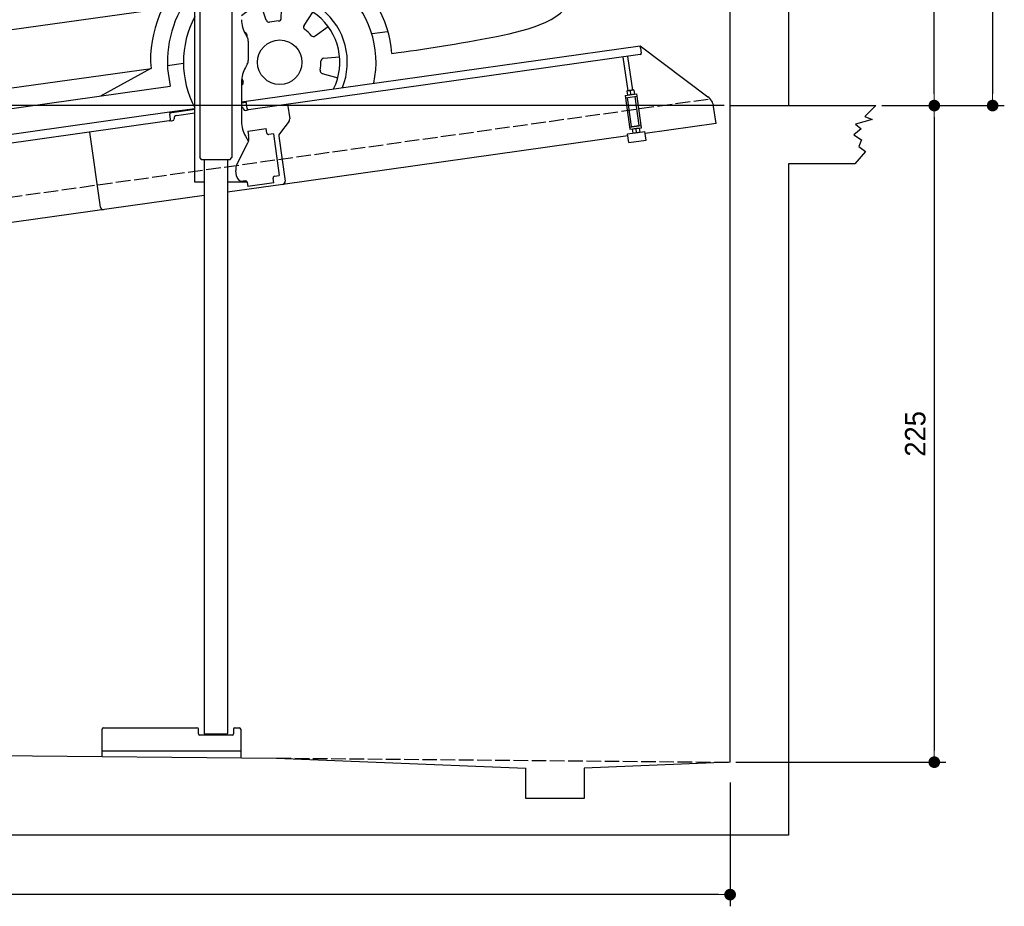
# Model space of a CAD drawing. Extents: x -311 to 6440, y -894 to 5974.
# Tile 3 of 5: x 3064 to 6440, y -894 to 2144. Entities that reach past the tile are written whole.
import ezdxf

# ---------------------------------------------------------------- set-up
doc = ezdxf.new("R2010")
doc.units = 0
doc.header["$LTSCALE"] = 10
doc.header["$MEASUREMENT"] = 0
doc.linetypes.add('GEN3', pattern=[6.25, 5, -1.25])
doc.layers.get('0').update_dxf_attribs({"linetype": 'CONTINUOUS'})
doc.layers.get('DEFPOINTS').update_dxf_attribs({"linetype": 'CONTINUOUS'})
for name, color, linetype in [('3', 6, 'GEN3'), ('CAR', 1, 'CONTINUOUS'), ('SICHTBARE_KANTEN_DIN_', 7, 'CONTINUOUS')]:
    doc.layers.add(name, color=color, linetype=linetype)
doc.layers.add('AM_0', color=7, linetype='CONTINUOUS', lineweight=30)
doc.layers.add('AM_5', color=3, linetype='CONTINUOUS', lineweight=15)
doc.dimstyles.new('KLAUS_DXF', dxfattribs={"dimscale": 20, "dimtxt": 3.5, "dimasz": 2, "dimexe": 2, "dimexo": 1, "dimgap": 1.5, "dimtad": 1, "dimlfac": 0.1, "dimdsep": 46, "dimtxsty": 'Standard', "dimblk": 'DOT', "dimcen": 2, "dimclrd": 256, "dimclre": 256, "dimclrt": 2, "dimadec": 0, "dimazin": 0, "dimtfac": 1, "dimtmove": 2, "dimatfit": 3, "dimfxl": 1, "dimtolj": 1, "dimarcsym": 0})

# ---------------------------------------------------------------- blocks, each defined once
blk = doc.blocks.new('_DOT')
at = {"color": 0, "linetype": 'ByBlock'}
blk.add_line((-0.5, 0), (-1, 0), dxfattribs=at)
at = {"color": 0, "linetype": 'ByBlock', "const_width": 0.5}
blk.add_lwpolyline([(-0.25, 0, 1), (0.25, 0, 1)], format="xyb", close=True, dxfattribs=at)
blk = doc.blocks.new('*D8')
at = {"layer": 'AM_5', "lineweight": -2, "transparency": 16777216}
for p, q in [((5479.5, 1850), (-240.5, 1850)), ((-200.5, -310), (-200.5, 1810)), ((180, -350), (-240.5, -350))]:
    blk.add_line(p, q, dxfattribs=at)
at = {"layer": 'DEFPOINTS', "color": 0, "transparency": 16777216}
for p in [(-200.5, 1850), (5499.5, 1850), (200, -350)]:
    blk.add_point(p, dxfattribs=at)
at = {"layer": 'AM_5', "lineweight": -2, "transparency": 16777216, "xscale": 40, "yscale": 40, "zscale": 40}
for p, rotation in [((-200.5, 1850), 90), ((-200.5, -350), 270)]:
    blk.add_blockref('_DOT', p, dxfattribs=dict(at, rotation=rotation))
at = {"layer": 'AM_5', "color": 2, "transparency": 16777216, "insert": (-265.5, 750), "char_height": 70, "attachment_point": 5, "rotation": 90}
blk.add_mtext('\\A1;220', dxfattribs=at)
blk = doc.blocks.new('*D9')
at = {"layer": 'AM_5', "lineweight": -2, "transparency": 16777216}
for p, q in [((179.5, 2850), (-240.5, 2850)), ((-200.5, 1890), (-200.5, 2810)), ((5479.5, 1850), (-240.5, 1850))]:
    blk.add_line(p, q, dxfattribs=at)
at = {"layer": 'DEFPOINTS', "color": 0, "transparency": 16777216}
for p in [(-200.5, 2850), (199.5, 2850), (5499.5, 1850)]:
    blk.add_point(p, dxfattribs=at)
at = {"layer": 'AM_5', "lineweight": -2, "transparency": 16777216, "xscale": 40, "yscale": 40, "zscale": 40}
for p, rotation in [((-200.5, 2850), 90), ((-200.5, 1850), 270)]:
    blk.add_blockref('_DOT', p, dxfattribs=dict(at, rotation=rotation))
at = {"layer": 'AM_5', "color": 2, "transparency": 16777216, "insert": (-265.5, 2350), "char_height": 70, "attachment_point": 5, "rotation": 90}
blk.add_mtext('\\A1;100', dxfattribs=at)
blk = doc.blocks.new('*D10')
at = {"layer": 'AM_5', "lineweight": -2, "transparency": 16777216}
for p, q in [((5719.5, 4000), (6239.5, 4000)), ((6199.5, 1890), (6199.5, 3960)), ((6219.5, 1850), (6239.5, 1850))]:
    blk.add_line(p, q, dxfattribs=at)
at = {"layer": 'DEFPOINTS', "color": 0, "transparency": 16777216}
for p in [(5699.5, 4000), (6199.5, 4000), (6199.5, 1850)]:
    blk.add_point(p, dxfattribs=at)
at = {"layer": 'AM_5', "lineweight": -2, "transparency": 16777216, "xscale": 40, "yscale": 40, "zscale": 40}
for p, rotation in [((6199.5, 4000), 90), ((6199.5, 1850), 270)]:
    blk.add_blockref('_DOT', p, dxfattribs=dict(at, rotation=rotation))
at = {"layer": 'AM_5', "color": 2, "transparency": 16777216, "insert": (6134.5, 2925), "char_height": 70, "attachment_point": 5, "rotation": 90}
blk.add_mtext('\\A1;215', dxfattribs=at)
blk = doc.blocks.new('*D11')
at = {"layer": 'AM_5', "lineweight": -2, "transparency": 16777216}
for p, q in [((6219.5, 1850), (6239.5, 1850)), ((6199.5, 1810), (6199.5, -360)), ((5519.5, -400), (6239.5, -400))]:
    blk.add_line(p, q, dxfattribs=at)
at = {"layer": 'DEFPOINTS', "color": 0, "transparency": 16777216}
for p in [(6199.5, 1850), (5499.5, -400), (6199.5, -400)]:
    blk.add_point(p, dxfattribs=at)
at = {"layer": 'AM_5', "lineweight": -2, "transparency": 16777216, "xscale": 40, "yscale": 40, "zscale": 40}
for p, rotation in [((6199.5, 1850), 90), ((6199.5, -400), 270)]:
    blk.add_blockref('_DOT', p, dxfattribs=dict(at, rotation=rotation))
at = {"layer": 'AM_5', "color": 2, "transparency": 16777216, "insert": (6134.5, 725), "char_height": 70, "attachment_point": 5, "rotation": 90}
blk.add_mtext('\\A1;225', dxfattribs=at)
blk = doc.blocks.new('*D12')
at = {"layer": 'AM_5', "lineweight": -2, "transparency": 16777216}
for p, q in [((199.5, -420), (199.5, -893.8)), ((5499.5, -470), (5499.5, -893.8)), ((5459.5, -853.8), (239.5, -853.8))]:
    blk.add_line(p, q, dxfattribs=at)
at = {"layer": 'DEFPOINTS', "color": 0, "transparency": 16777216}
for p in [(199.5, -400), (5499.5, -450), (199.5, -853.8)]:
    blk.add_point(p, dxfattribs=at)
at = {"layer": 'AM_5', "lineweight": -2, "transparency": 16777216, "xscale": 40, "yscale": 40, "zscale": 40, "rotation": 180}
blk.add_blockref('_DOT', (199.5, -853.8), dxfattribs=at)
at = {"layer": 'AM_5', "lineweight": -2, "transparency": 16777216, "xscale": 40, "yscale": 40, "zscale": 40}
blk.add_blockref('_DOT', (5499.5, -853.8), dxfattribs=at)
at = {"layer": 'AM_5', "color": 2, "transparency": 16777216, "insert": (2849.5, -788.8), "char_height": 70, "attachment_point": 5}
blk.add_mtext('\\A1;530', dxfattribs=at)
blk = doc.blocks.new('*D13')
at = {"layer": 'AM_5', "lineweight": -2, "transparency": 16777216}
for p, q in [((5519.5, 5450), (6439.5, 5450)), ((6399.5, 5410), (6399.5, 1890)), ((6019.5, 1850), (6439.5, 1850))]:
    blk.add_line(p, q, dxfattribs=at)
at = {"layer": 'DEFPOINTS', "color": 0, "transparency": 16777216}
for p in [(5499.5, 5450), (5999.5, 1850), (6399.5, 1850)]:
    blk.add_point(p, dxfattribs=at)
at = {"layer": 'AM_5', "lineweight": -2, "transparency": 16777216, "xscale": 40, "yscale": 40, "zscale": 40}
for p, rotation in [((6399.5, 5450), 90), ((6399.5, 1850), 270)]:
    blk.add_blockref('_DOT', p, dxfattribs=dict(at, rotation=rotation))
at = {"layer": 'AM_5', "color": 2, "transparency": 16777216, "insert": (6334.5, 3650), "char_height": 70, "attachment_point": 5, "rotation": 90}
blk.add_mtext('\\A1;360', dxfattribs=at)
blk = doc.blocks.new('Van200_EG')
at = {"layer": 'CAR'}
for p, q in [((30577.2, 3274.5), (30618, 3246.9)), ((30593.7, 3288.9), (30629.8, 3264.3)), ((29798.8, 3163.7), (30302.2, 3196.8)), ((30717.4, 2901.7), (30849.4, 2067.9)), ((30739.2, 2842), (30859.6, 2114.5)), ((29806.7, 2526.4), (30626.6, 2634.3)), ((27323.7, 2171.9), (29644.2, 2503.2)), ((29804.2, 2526), (29806.7, 2526.4)), ((29586.9, 2494.7), (29608.7, 2232.5)), ((27555.3, 2435.8), (27569.7, 2240.7)), ((30598.8, 2363.8), (30622.8, 2211.6)), ((27424.5, 2335), (27425.9, 2276.5)), ((27686.4, 2248.9), (28401.9, 2356.3)), ((28487.6, 2339.1), (28494.3, 2192.3)), ((30622.8, 2211.6), (30738.1, 2227.8)), ((27323.7, 2171.9), (27328.1, 1991.4)), ((28494.3, 2192.3), (28508.5, 2064.7)), ((27328.1, 1991.4), (27340.8, 1902.6)), ((27543.2, 1548.8), (29532.8, 1827.8)), ((29888.3, 1787), (29871.3, 1839.3)), ((29940.3, 1794.3), (29942.2, 1849.3)), ((30018.2, 1769.4), (30048.5, 1815.3)), ((30056.3, 1733.4), (30100.5, 1766.1)), ((29820.3, 1741.6), (29813.2, 1747.7)), ((30251.5, 1741.4), (30304, 1748.8)), ((28583.1, 1693.5), (28667.7, 1507.1)), ((30085.4, 1656.9), (30140.2, 1661.8)), ((27637.9, 1361.6), (29494.5, 1622.5)), ((29493.1, 1622.5), (29320.1, 1527.5)), ((29491.5, 1645.2), (29494.5, 1622.5)), ((29550, 1632.7), (29604.8, 1639.8)), ((29550.4, 1620.8), (29559.4, 1560.9)), ((30081, 1604.6), (30134.2, 1590.5)), ((27594.3, 1285.6), (29559.4, 1561.2)), ((29805.4, 1565.9), (29804.2, 1565.2)), ((27163.1, 1405), (27146.1, 1457.4)), ((27215, 1412.3), (27216.9, 1467.3)), ((26399.8, 1420.4), (26374.8, 1403.2)), ((27292.9, 1387.4), (27323.2, 1433.4)), ((27095, 1359.6), (27053.2, 1395.4)), ((27331, 1351.4), (27375.2, 1384.2)), ((27636.9, 1361.6), (27832, 1319.6)), ((27068.3, 1314.5), (27019.4, 1332.8)), ((27584.4, 1343.7), (27530.8, 1336.4)), ((27360.2, 1274.9), (27414.9, 1279.9)), ((27061.4, 1233), (27007.4, 1222.6)), ((27355.7, 1222.7), (27408.9, 1208.6)), ((27080.1, 1183.9), (27032.9, 1155.7))]:
    blk.add_line(p, q, dxfattribs=at)
for centre in [(29935, 1643.4), (27209.7, 1261.4)]:
    blk.add_circle(centre, 76.3, dxfattribs=at)
for centre, radius, start, end in [((30308.6, 2399.7), 35.3, 278.266, 89.7479), ((29933.4, 1641.2), 441.9, 29.2479, 106.9984), ((29935.3, 1643.1), 385.6, 4.5254, 109.8845), ((29933.4, 1641.2), 441.9, 130.8756, 179.48), ((29935, 1643.4), 330.2, 347.4042, 113.3452), ((29935.3, 1643.1), 385.6, 139.032, 183.3106), ((29935, 1643.4), 231.7, 337.9146, 124.3813), ((29935, 1643.4), 206, 333.6849, 129.4239), ((29935, 1643.4), 330.2, 151.7436, 208.2564), ((29930.3, 1794.7), 10, 271.7882, 358), ((29897.9, 1790.1), 10, 198, 284.2118), ((29935, 1643.4), 141.4, 91.7882, 104.2118), ((30026.6, 1763.9), 10, 146.5714, 232.7833), ((29935, 1643.4), 141.4, 40.3596, 52.7833), ((29813.8, 1734), 10, 335.8319, 49.4286), ((30050.3, 1741.4), 10, 220.3596, 306.5714), ((27209.1, 1260.5), 440.8, 13.2701, 127.715), ((30086.3, 1646.9), 10, 95.1429, 181.3547), ((27209.7, 1261.4), 385.3, 3.6036, 134.5488), ((29935, 1643.4), 141.4, 348.931, 1.3547), ((27209.7, 1261.4), 330.2, 347.2115, 144.9451), ((29935, 1643.4), 141.4, 203.0236, 207.069), ((30083.6, 1614.3), 10, 168.931, 255.1429), ((29800.2, 1574.5), 10, 300.8571, 27.069), ((27209.7, 1261.4), 231.7, 337.6174, 151.7378), ((27209.7, 1261.4), 206, 333.3345, 157.474), ((27172.6, 1408.1), 10, 198, 284.2118), ((27209.7, 1261.4), 141.4, 91.7882, 104.2118), ((27205, 1412.7), 10, 271.7882, 358), ((27301.3, 1381.9), 10, 146.5714, 232.7833), ((27088.5, 1352), 10, 323.2167, 49.4286), ((27209.7, 1261.4), 141.4, 40.3596, 52.7833), ((27325.1, 1359.4), 10, 220.3596, 306.5714), ((27071.9, 1323.8), 10, 249.4286, 335.6404), ((27209.7, 1261.4), 141.4, 143.2167, 155.6404), ((27209.7, 1261.4), 231.7, 178.834, 218.3826), ((27209.7, 1261.4), 206, 178.6887, 222.6655), ((27209.7, 1261.4), 141.4, 348.931, 1.3547), ((27361.1, 1265), 10, 95.1429, 181.3547), ((27063.3, 1223.1), 10, 14.6453, 100.8571), ((27209.7, 1261.4), 141.4, 194.6453, 207.069), ((27358.3, 1232.3), 10, 168.931, 255.1429), ((27075, 1192.5), 10, 300.8571, 27.069)]:
    blk.add_arc(centre, radius, start, end, dxfattribs=at)
for centre in [(28654.8, 2155.4), (28344.7, 2107.1)]:
    blk.add_ellipse(centre, major_axis=(-101.9, -18.3), ratio=0.28676, dxfattribs=at)
for major_axis, ratio, start_param, end_param in [((-0.1, -50.8), 0.500238, 4.856216, 7.71236), ((-1, 44.1), 0.466142, 1.725236, 4.537487)]:
    blk.add_ellipse((26652.2, 1273.3), major_axis=major_axis, ratio=ratio, start_param=start_param, end_param=end_param, dxfattribs=at)
for points in [[(30198.6, 3258.8), (30063.7, 3300.9), (29874.2, 3307.7)], [(30577.2, 3274.5), (30588.6, 3287.7), (30593.7, 3288.9)], [(30688.2, 2900.4), (30667.1, 2997.4), (30646.4, 3079.9), (30612.8, 3188.6), (30577.2, 3274.5)], [(30073.3, 3252.6), (30006.8, 3264.1), (29827.5, 3265.9)], [(30073.3, 3252.6), (30092.9, 3241.4), (30187.4, 3252), (30198.6, 3258.8)], [(30618, 3246.7), (30627.8, 3258.4), (30629.8, 3264.3)], [(30302.2, 3196.8), (30469.1, 3170.3), (30535.3, 3039.5)], [(27940.2, 2991.3), (28074.4, 3067.7), (28241.2, 3113.3)], [(29526.7, 3137.7), (29586.1, 2495.6)], [(30209.3, 3125.6), (30376.2, 3099.1), (30455.1, 2952.1)], [(28059.1, 3015.6), (28128.4, 3047.3), (28297.6, 3085.6)], [(28540.1, 2956.2), (28924.9, 3015), (29443.4, 3062.9)], [(27098.1, 2227.7), (27360.2, 2633.9), (27527.3, 2836), (27606.3, 2899.3), (27968.5, 3020.9)], [(27940.2, 2991.3), (27970.7, 2992.4), (28046, 3007.3), (28059.1, 3015.6)], [(28464.1, 3017.1), (28487.6, 2339.1)], [(27572, 2874.4), (27603.8, 2872.8), (27642.3, 2859.9)], [(27530.9, 2838.2), (27562.7, 2836.6), (27602.4, 2823.5)], [(30622.8, 2211.6), (30749.6, 2367.9), (30773.2, 2546.8)], [(28578.6, 2377.9), (28942.9, 2433.6), (29486, 2509.3)], [(30676.1, 2510.7), (30608.2, 2492.1), (30598.8, 2363.8)], [(27555.2, 2437.1), (27424.3, 2342.9), (27424.4, 2336.3)], [(27425.9, 2276.5), (27430.3, 2254.3), (27569.7, 2240.7)], [(27175.9, 2204.9), (27121, 2233.6), (27109.1, 2245.7)], [(27044.6, 2189.9), (27083.2, 2214.4), (27098.1, 2227.7)], [(27140.8, 2169.2), (27090.7, 2192.8), (27077.4, 2209.9)], [(27125.2, 2157.8), (27157.5, 2181.5), (27183.1, 2212.4)], [(28553.1, 2137.7), (28661.4, 2170.5), (28754.7, 2176.2)], [(28242.9, 2089.5), (28351.3, 2122.3), (28444.5, 2128)], [(30288.1, 1904.6), (30589.9, 1945.2), (30859.7, 2103.2), (30859.6, 2114.5)], [(30318.3, 1857.2), (30665.9, 1911.6), (30902.9, 2051.9), (30910.4, 2095.9)], [(30859.6, 2114.5), (30885.2, 2107.3), (30910.3, 2096.9), (30917.6, 2078.2), (30945, 1898)], [(28508.5, 2064.7), (28553.6, 1815.8), (28583.1, 1693.5)], [(27340.8, 1902.6), (27379.6, 1747.7), (27424.8, 1643.9)], [(30319.7, 1673.5), (30677.7, 1732), (30943.4, 1887.1), (30945, 1898)], [(26488.4, 1842.2), (26504.8, 1838.4), (26563, 1832.8)], [(26482.1, 1815.1), (26442, 1758.7), (26415.3, 1669), (26404.1, 1536.9), (26406.9, 1514.7)], [(26499.4, 1813.1), (26462.6, 1760), (26435.8, 1670.3), (26424.6, 1538.2), (26426.9, 1518.4)], [(26521.1, 1809.4), (26486.9, 1759.7), (26460.2, 1670), (26449, 1537.9), (26450.7, 1525.8)], [(26467, 1819.1), (26483.4, 1815.2), (26538.3, 1809.1)], [(26464.3, 1531.3), (26458.7, 1528.1), (26393.1, 1513.7)]]:
    blk.add_spline(points, degree=3, dxfattribs=at)
for points, knots in [([(28241.2, 3113.3), (28387, 3133.2), (28707.9, 3176.9), (29174.7, 3243.1), (29497.3, 3274.4), (29644.2, 3287.6)], [0, 0, 0, 0, 441.664894, 971.537427, 1413.986548, 1413.986548, 1413.986548, 1413.986548]), ([(30156.5, 3274.5), (30166.3, 3275.1), (30257.7, 3278.9), (30355.4, 3281.1), (30593.7, 3288.9)], [253.741883, 253.741883, 253.741883, 253.741883, 322.989321, 518.291981, 518.291981, 518.291981, 518.291981]), ([(28297.6, 3085.6), (28427.4, 3105.7), (28729.6, 3152.6), (29178.8, 3206.1), (29498.2, 3236.2), (29644.2, 3249.4)], [0, 0, 0, 0, 394.255479, 917.126864, 1356.81106, 1356.81106, 1356.81106, 1356.81106]), ([(30715.7, 2902.3), (30708.9, 2934.7), (30696.2, 2994.8), (30672.1, 3091.2), (30647.7, 3174.6), (30625.4, 3228.6), (30618, 3246.9)], [0, 0, 0, 0, 99.320792, 184.369174, 298.124336, 359.504265, 359.504265, 359.504265, 359.504265]), ([(30739.2, 2842), (30726.3, 2934), (30702.5, 3030.4), (30663.9, 3174.5), (30637.8, 3249.3), (30629.8, 3264.3)], [0, 0, 0, 0, 234.896423, 370.689504, 421.512982, 421.512982, 421.512982, 421.512982]), ([(28059.6, 3015.8), (28153.3, 3033.9), (28553.4, 3110.3), (29067.5, 3176.3), (29488.3, 3213.8), (29644.2, 3225.3)], [37.963752, 37.963752, 37.963752, 37.963752, 324.409822, 1259.924276, 1590.366794, 1590.366794, 1590.366794, 1590.366794]), ([(28138.7, 3051), (28199.5, 3061.8), (28542.5, 3121), (29023.8, 3183.1), (29445.1, 3221.8), (29644.2, 3238.9)], [171.842484, 171.842484, 171.842484, 171.842484, 357.110137, 1216.113521, 1626.446413, 1626.446413, 1626.446413, 1626.446413]), ([(28049.8, 2946.7), (28168.9, 2967.7), (28593.7, 3042.7), (29126.5, 3105.3), (29540, 3141.7), (29644.2, 3150.6)], [0, 0, 0, 0, 362.531789, 1294.156043, 1607.848213, 1607.848213, 1607.848213, 1607.848213]), ([(29804.2, 3097.7), (29861, 3102.1), (29977.5, 3111), (30062.6, 3119.4), (30124.4, 3122.1), (30209.3, 3125.6)], [203.451852, 203.451852, 203.451852, 203.451852, 394.884581, 610.194596, 641.703175, 641.703175, 641.703175, 641.703175]), ([(30626.6, 2634.3), (30604.8, 2744.4), (30580, 2877.2), (30548.3, 2997.9), (30535.3, 3039.5)], [0, 0, 0, 0, 290.459213, 404.432115, 404.432115, 404.432115, 404.432115]), ([(27183.1, 2212.4), (27214, 2263.6), (27338, 2469), (27484.7, 2703.9), (27709.9, 2929.9), (27840.9, 2969.1), (27941.2, 2991.4)], [0, 0, 0, 0, 179.691325, 719.971425, 827.186748, 1125.204128, 1125.204128, 1125.204128, 1125.204128]), ([(27323.7, 2171.9), (27322.1, 2192.4), (27318, 2244.2), (27381, 2353.3), (27443.4, 2468), (27518.8, 2588.5), (27608.5, 2735.9), (27785.7, 2878.1), (27930.7, 2923.3), (28049.8, 2946.7)], [0, 0, 0, 0, 34.633344, 130.367254, 260.266155, 394.654289, 566.353713, 741.146733, 1042.18326, 1042.18326, 1042.18326, 1042.18326]), ([(27496.1, 2416.6), (27528.2, 2492.8), (27571.5, 2564.3), (27644.4, 2701.3), (27824.3, 2816.3), (27973, 2864), (28377.5, 2931)], [315.123822, 315.123822, 315.123822, 315.123822, 394.654289, 566.353713, 741.146733, 1038.026076, 1038.026076, 1038.026076, 1038.026076]), ([(29804.2, 2553.6), (29850.1, 2560.3), (30086.1, 2594.2), (30322.7, 2623.5), (30513.2, 2647)], [132.940063, 132.940063, 132.940063, 132.940063, 272.141647, 848.169641, 848.169641, 848.169641, 848.169641]), ([(30693.9, 2513.3), (30722.7, 2517.2), (30756, 2521.8), (30777.3, 2552.7), (30784.8, 2561.7), (30784.8, 2561.7)], [0, 0, 0, 0, 79.596131, 92.046017, 111.203029, 111.203029, 111.203029, 111.203029]), ([(30693.9, 2513.3), (30103.7, 2434.3), (29955.5, 2413.3), (29807.3, 2392.8), (29804.2, 2392.4)], [0, 0, 0, 0, 439.230717, 448.819345, 448.819345, 448.819345, 448.819345]), ([(30711.9, 2389.1), (30742.9, 2393.7), (30774.3, 2398), (30791.8, 2421), (30793.2, 2423)], [0, 0, 0, 0, 79.596131, 86.822489, 86.822489, 86.822489, 86.822489]), ([(29644.2, 2370.4), (29563.3, 2359.2), (29199.9, 2308.9), (28435.2, 2185.7), (27759.5, 2072.4), (27329.3, 1981)], [610.333286, 610.333286, 610.333286, 610.333286, 855.344026, 1711.653293, 2948.481072, 2948.481072, 2948.481072, 2948.481072]), ([(30738.1, 2227.8), (30766.7, 2233.2), (30800, 2237.8), (30821.3, 2268.7), (30827.8, 2277), (30831.7, 2282)], [0, 0, 0, 0, 79.596131, 92.046017, 111.203029, 111.203029, 111.203029, 111.203029]), ([(29609, 2233.5), (29622.9, 2152.1), (29637.2, 2068.9), (29654.5, 1986.2), (29654.9, 1984.3)], [0, 0, 0, 0, 247.578615, 253.374978, 253.374978, 253.374978, 253.374978]), ([(28570.8, 2124.4), (28601.1, 2135.5), (28657.9, 2154.9), (28717.9, 2156.4), (28745.9, 2156.7)], [14.4466, 14.4466, 14.4466, 14.4466, 94.349912, 163.782287, 163.782287, 163.782287, 163.782287]), ([(28260.7, 2076.2), (28290.9, 2087.3), (28347.7, 2106.7), (28407.7, 2108.2), (28435.7, 2108.5)], [14.4466, 14.4466, 14.4466, 14.4466, 94.349912, 163.782287, 163.782287, 163.782287, 163.782287]), ([(26436.7, 1777.6), (26468.3, 1825.5), (26540.3, 1889.7), (26622.6, 1947.1), (26683.2, 1985.3)], [0, 0, 0, 0, 99.01122, 312.388217, 312.388217, 312.388217, 312.388217]), ([(26511.4, 1773.2), (26529.7, 1801.3), (26580.1, 1851.3), (26638.6, 1895.7), (26683.3, 1925.4)], [0, 0, 0, 0, 61.191082, 214.919701, 214.919701, 214.919701, 214.919701]), ([(26939.4, 1723.8), (27053.9, 1774.8), (27176.8, 1864.2), (27319.6, 1900.3), (27340.4, 1905.5)], [183.694882, 183.694882, 183.694882, 183.694882, 560.160299, 624.604309, 624.604309, 624.604309, 624.604309]), ([(26469.4, 1639.8), (26520.1, 1650.4), (26619.6, 1671.3), (26663.2, 1761.7), (26683.7, 1807.3)], [0, 0, 0, 0, 146.346521, 287.346021, 287.346021, 287.346021, 287.346021]), ([(26683.7, 1794.3), (26680.4, 1777.2), (26672.9, 1730.6), (26678.4, 1683.4), (26681.9, 1653.6)], [24.561969, 24.561969, 24.561969, 24.561969, 76.677878, 165.962988, 165.962988, 165.962988, 165.962988]), ([(26399.8, 1420.4), (26398.7, 1431.5), (26391.4, 1510.1), (26382, 1636.9), (26415.6, 1746.5), (26436.7, 1777.6)], [149.717851, 149.717851, 149.717851, 149.717851, 183.09991, 385.595028, 511.732027, 511.732027, 511.732027, 511.732027]), ([(26470.8, 1639.5), (26500, 1639.6), (26569, 1640.2), (26637.3, 1647.5), (26684.1, 1654.3)], [0, 0, 0, 0, 64.682316, 206.813826, 206.813826, 206.813826, 206.813826]), ([(26670.4, 1415), (26652.9, 1412.8), (26568.4, 1402.3), (26473.6, 1390.2), (26406, 1417.9), (26400.1, 1420.3)], [133.856675, 133.856675, 133.856675, 133.856675, 186.530662, 386.164019, 405.258829, 405.258829, 405.258829, 405.258829]), ([(26670.4, 1388.7), (26660.9, 1387.5), (26574.3, 1377.3), (26470.9, 1365.8), (26387, 1398.5), (26374.8, 1403.2)], [122.303503, 122.303503, 122.303503, 122.303503, 151.002306, 381.174495, 420.194903, 420.194903, 420.194903, 420.194903]), ([(26679.4, 1157.6), (26666, 1157.6), (26602.4, 1158.6), (26516, 1169.8), (26452.2, 1202.9), (26432.9, 1213)], [154.267561, 154.267561, 154.267561, 154.267561, 194.410173, 344.189159, 409.35076, 409.35076, 409.35076, 409.35076])]:
    blk.add_open_spline(points, degree=3, knots=knots, dxfattribs=at)
for points in [[(29804.2, 3301.7), (29827.5, 3303.7), (29850.8, 3305.7), (29874.2, 3307.7)], [(30198.6, 3258.8), (30315, 3264.3), (30440.2, 3269.5), (30577.2, 3274.5)], [(29804.2, 3263.8), (29811.9, 3264.5), (29819.7, 3265.2), (29827.5, 3265.9)], [(29804.2, 3252.5), (29815, 3253.4), (29826.1, 3254.3), (29837.3, 3255.3)], [(29804.2, 3236.6), (29829.6, 3238.3), (29856.1, 3240.1), (29883.8, 3241.9)], [(29837.3, 3255.3), (29855.7, 3256.8), (29874.1, 3258.3), (29892.5, 3259.8)], [(29883.8, 3241.9), (29944.6, 3245.6), (30007.5, 3249.2), (30073.3, 3252.6)], [(29892.5, 3259.8), (29914.2, 3261.2), (29936, 3262.6), (29990.2, 3266.1)], [(29623.8, 3083.4), (29630.5, 3084), (29637.3, 3084.5), (29644.2, 3085.1)], [(29623.8, 3083.4), (29630.6, 3002.4), (29637.4, 2923.9), (29644.2, 2848.6)], [(29443.4, 3062.9), (29460.4, 2841.4), (29471.9, 2671.9), (29486, 2509.3)], [(27969.5, 3020.8), (27977.7, 3022.2), (27985.9, 3023.7), (27994.1, 3025.2)], [(28540.1, 2956.2), (28559, 2727.1), (28569.4, 2552.6), (28578.6, 2377.9)], [(30455.1, 2952.1), (30478, 2865.6), (30496.6, 2754), (30513.2, 2647)], [(28377.5, 2931), (28387.8, 2703.6), (28393.9, 2521), (28401.9, 2356.3)], [(30688.5, 2899.4), (30703.1, 2849.6), (30712.6, 2763.6), (30749.7, 2530)], [(29804.2, 2361.8), (29974.8, 2386.6), (30137.8, 2411.5), (30308.7, 2434.9)], [(29804.2, 2258.9), (30106.7, 2302.3), (30409.3, 2345.7), (30711.9, 2389.1)], [(29804.2, 2290.2), (29976.1, 2315.2), (30143.2, 2339.6), (30313.6, 2364.8)], [(29599.5, 2332.8), (29614.5, 2334.8), (29629.4, 2336.9), (29644.2, 2339)], [(29606.2, 2261.5), (29618.9, 2263.3), (29631.6, 2265.2), (29644.2, 2267)], [(27340.4, 1905.5), (28108.3, 2015.7), (28876.3, 2125.8), (29644.2, 2236)], [(27569.3, 2245.7), (27604.3, 2235.1), (27645.4, 2242), (27686.4, 2248.9)], [(26939.4, 2132.6), (26973.6, 2151.3), (27008.7, 2170.3), (27044.6, 2189.9)], [(26939.4, 2067.9), (27000.8, 2098.1), (27063.4, 2127.6), (27125.2, 2157.8)], [(26538.3, 1809.1), (26591.1, 1818), (26643.9, 1826.8), (26683.6, 1819.7)], [(26511.4, 1773.2), (26493.4, 1743), (26464.2, 1680.9), (26465.5, 1532.1)], [(26375.6, 1371.1), (26374.8, 1381.6), (26374.5, 1392.2), (26374.8, 1403.2)], [(26432.9, 1213), (26421.8, 1231.9), (26412.5, 1249.4), (26404.8, 1266.1)]]:
    blk.add_open_spline(points, degree=3, dxfattribs=at)

msp = doc.modelspace()

# ---------------------------------------------------------------- linework, layer by layer
for p, q in [((5699.503, 5650.005), (5699.503, 1850.005)), ((3791.696, 3727.911), (3791.812, 1671.652)), ((3664.715, 1587.64), (3664.715, 3507.64)), ((3681.709, 3507.64), (3681.812, 1671.629)), ((3838.112, 2094.272), (3844.366, 2083.441)), ((3847.715, 2070.941), (3847.715, 2004.338)), ((3824.715, 1862.792), (5191.605, 2054.896)), ((5192.718, 2046.974), (5191.605, 2054.896)), ((5191.605, 2054.896), (5423.542, 1880.119)), ((5192.718, 2046.974), (5195.084, 2030.139)), ((3844.366, 1991.838), (3838.112, 1981.008)), ((5190.829, 2024.492), (3849.015, 1835.912)), ((5149.635, 1900.856), (5133.393, 2016.42)), ((5165.479, 1903.082), (5149.237, 2018.647)), ((3824.715, 1931.008), (3824.715, 1794.697)), ((5146.416, 1900.403), (5145.734, 1899.87)), ((5145.734, 1899.87), (5147.673, 1886.072)), ((5168.697, 1903.535), (5146.416, 1900.403)), ((5159.407, 1888.803), (5157.766, 1900.479)), ((5168.697, 1903.535), (5169.5, 1903.21)), ((5169.5, 1903.21), (5171.439, 1889.412)), ((3840.446, 1860.963), (3824.715, 1858.753)), ((3843.368, 1840.168), (3839.889, 1864.925)), ((5139.811, 1884.53), (5179.422, 1890.096)), ((5139.811, 1884.53), (5156.094, 1768.668)), ((5140.925, 1876.607), (5180.535, 1882.174)), ((5161.328, 1778.492), (5147.411, 1877.519)), ((5148.476, 1885.747), (5147.673, 1886.072)), ((5170.757, 1888.879), (5171.439, 1889.412)), ((5187.966, 1782.236), (5174.049, 1881.263)), ((5195.705, 1774.235), (5179.422, 1890.096)), ((959.991, 1460.181), (3577.468, 1828.044)), ((3577.468, 1828.044), (3664.715, 1840.305)), ((3577.468, 1828.044), (3578.581, 1820.121)), ((3664.715, 1836.266), (3578.025, 1824.083)), ((3601.836, 1816.321), (3664.715, 1825.158)), ((3830.99, 1838.428), (3831.129, 1837.438)), ((3836.776, 1833.182), (3841.728, 1833.878)), ((3982.702, 1854.701), (3989.78, 1804.338)), ((5451.216, 1788.433), (5442.964, 1847.146)), ((5999.51, 1850.005), (5961.803, 1812.157)), ((3576.692, 1797.64), (959.991, 1429.886)), ((3580.947, 1803.287), (3578.581, 1820.121)), ((3584.258, 1797.693), (3589.209, 1798.389)), ((3593.465, 1804.036), (3593.326, 1805.027)), ((3987.863, 1796.928), (3954.55, 1752.719)), ((5986.079, 1802.168), (5929.673, 1785.756)), ((5961.803, 1812.157), (5986.079, 1802.168)), ((3340.553, 1501.897), (3304.368, 1759.367)), ((3340.553, 1501.897), (3304.368, 1759.367)), ((3846.658, 1762.873), (3909.044, 1771.641)), ((3846.658, 1762.873), (3848.884, 1747.029)), ((3911.271, 1755.797), (3909.044, 1771.641)), ((3911.271, 1755.797), (3911.41, 1754.807)), ((5148.251, 1752.62), (5207.668, 1760.971)), ((5154.981, 1776.59), (5194.592, 1782.157)), ((5156.094, 1768.668), (5195.705, 1774.235)), ((5161.328, 1778.492), (5187.966, 1782.236)), ((5164.759, 1769.886), (5164.077, 1769.353)), ((5164.077, 1769.353), (5166.016, 1755.554)), ((5166.819, 1755.23), (5166.016, 1755.554)), ((5166.864, 1778.26), (5166.725, 1779.251)), ((5176.109, 1769.961), (5177.75, 1758.286)), ((5182.709, 1780.487), (5182.569, 1781.477)), ((5187.04, 1773.017), (5187.843, 1772.693)), ((5187.843, 1772.693), (5189.782, 1758.895)), ((5189.1, 1758.361), (5189.782, 1758.895)), ((5211.843, 1731.263), (5207.668, 1760.971)), ((5451.216, 1788.433), (5208.6, 1754.336)), ((5948.951, 1770.772), (5923.961, 1750.079)), ((5929.673, 1785.756), (5948.951, 1770.772)), ((3808.53, 1648.529), (3846, 1722.069)), ((3838.112, 1744.697), (3848.154, 1727.305)), ((3849.474, 1742.83), (3848.884, 1747.029)), ((3917.058, 1750.551), (3918.048, 1750.69)), ((3933.892, 1752.917), (3918.048, 1750.69)), ((3933.892, 1752.917), (3953.933, 1610.319)), ((3952.633, 1745.309), (3974.325, 1590.968)), ((5149.184, 1745.986), (3965.814, 1579.674)), ((5152.427, 1722.912), (5148.251, 1752.62)), ((5152.427, 1722.912), (5211.843, 1731.263)), ((5923.961, 1750.079), (5950.379, 1732.954)), ((5950.379, 1732.954), (5940.383, 1709.407)), ((5963.231, 1692.995), (5926.817, 1650.005)), ((5940.383, 1709.407), (5963.231, 1692.995)), ((3688.804, 1664.638), (3681.803, 1671.637)), ((3784.804, 1664.643), (3688.804, 1664.638)), ((3696.812, 1664.638), (3696.923, -301.397)), ((3776.812, 1664.643), (3776.919, -301.324)), ((3784.804, 1664.643), (3791.812, 1671.652)), ((3807.839, 1607.963), (3805.056, 1627.769)), ((5699.503, 1650.005), (5699.503, -649.995)), ((5926.817, 1650.005), (5699.503, 1650.005)), ((3696.808, 1587.64), (3664.715, 1587.64)), ((3844.02, 1587.64), (3776.808, 1587.64)), ((3838.35, 1592.055), (3830.428, 1590.941)), ((3843.997, 1587.799), (3846.085, 1572.945)), ((3932.843, 1602.305), (3932.982, 1601.315)), ((3935.209, 1585.471), (3932.982, 1601.315)), ((3938.089, 1608.092), (3937.099, 1607.953)), ((3938.089, 1608.092), (3953.933, 1610.319)), ((3965.814, 1579.674), (3776.81, 1553.111)), ((3935.209, 1585.471), (3846.085, 1572.945)), ((3696.811, 1541.868), (959.991, 1157.233)), ((3346.885, -380.259), (3346.885, -287.358)), ((3351.885, -282.358), (3671.885, -282.358)), ((3676.885, -302.358), (3676.885, -287.358)), ((3697.886, -302.361), (3696.886, -301.361)), ((3697.886, -302.361), (3775.886, -302.356)), ((3710.886, -302.36), (3710.886, -307.358)), ((3762.886, -302.357), (3762.886, -307.358)), ((3775.886, -302.356), (3776.919, -301.324)), ((3796.885, -287.358), (3796.885, -302.358)), ((3801.885, -282.358), (3816.885, -282.358)), ((3821.885, -287.358), (3821.885, -384.826)), ((3791.885, -307.358), (3681.885, -307.358)), ((199.51, -349.995), (3944.51, -386.005)), ((3821.885, -362.358), (3346.885, -362.358)), ((3944.51, -386.005), (4799.51, -420.083)), ((5499.51, -399.995), (4999.056, -420.083)), ((4799.51, -524.995), (4799.51, -420.083)), ((4999.056, -420.083), (4999.51, -524.995)), ((4999.51, -524.995), (4799.51, -524.995)), ((5699.503, -649.995), (-0.481, -649.995))]:
    msp.add_line(p, q)
msp.add_polyline3d([(3843.994, 1587.803, 0), (3843.994, 1587.803, 0), (3843.994, 1587.813, 0), (3843.994, 1587.823, 0), (3843.994, 1587.833, 0), (3843.994, 1587.833, 0), (3843.994, 1587.843, 0), (3843.994, 1587.853, 0), (3843.984, 1587.863, 0), (3843.984, 1587.863, 0), (3843.984, 1587.873, 0), (3843.984, 1587.883, 0), (3843.984, 1587.893, 0), (3843.984, 1587.903, 0), (3843.984, 1587.903, 0), (3843.984, 1587.913, 0), (3843.974, 1587.923, 0), (3843.974, 1587.933, 0), (3843.974, 1587.933, 0), (3843.974, 1587.943, 0), (3843.974, 1587.953, 0), (3843.974, 1587.963, 0), (3843.974, 1587.963, 0), (3843.974, 1587.973, 0), (3843.964, 1587.983, 0), (3843.964, 1587.993, 0), (3843.964, 1588.003, 0), (3843.964, 1588.003, 0), (3843.964, 1588.013, 0), (3843.964, 1588.023, 0), (3843.964, 1588.033, 0), (3843.954, 1588.033, 0), (3843.954, 1588.043, 0), (3843.954, 1588.053, 0), (3843.954, 1588.063, 0), (3843.954, 1588.063, 0), (3843.954, 1588.073, 0), (3843.944, 1588.083, 0), (3843.944, 1588.093, 0), (3843.944, 1588.103, 0), (3843.944, 1588.103, 0), (3843.944, 1588.113, 0), (3843.944, 1588.123, 0), (3843.944, 1588.133, 0), (3843.934, 1588.133, 0), (3843.934, 1588.143, 0), (3843.934, 1588.153, 0), (3843.934, 1588.163, 0), (3843.934, 1588.163, 0), (3843.934, 1588.173, 0), (3843.924, 1588.183, 0), (3843.924, 1588.193, 0), (3843.924, 1588.203, 0), (3843.924, 1588.203, 0), (3843.924, 1588.213, 0), (3843.924, 1588.223, 0), (3843.914, 1588.233, 0), (3843.914, 1588.233, 0), (3843.914, 1588.243, 0), (3843.914, 1588.253, 0), (3843.914, 1588.263, 0), (3843.904, 1588.273, 0), (3843.904, 1588.273, 0), (3843.904, 1588.283, 0), (3843.904, 1588.293, 0), (3843.904, 1588.303, 0), (3843.894, 1588.303, 0), (3843.894, 1588.313, 0), (3843.894, 1588.323, 0), (3843.894, 1588.333, 0), (3843.894, 1588.333, 0), (3843.894, 1588.343, 0), (3843.884, 1588.353, 0), (3843.884, 1588.363, 0), (3843.884, 1588.373, 0), (3843.884, 1588.373, 0), (3843.884, 1588.383, 0), (3843.874, 1588.393, 0), (3843.874, 1588.403, 0), (3843.874, 1588.403, 0), (3843.874, 1588.413, 0), (3843.864, 1588.423, 0), (3843.864, 1588.433, 0), (3843.864, 1588.433, 0), (3843.864, 1588.443, 0), (3843.864, 1588.453, 0), (3843.854, 1588.463, 0), (3843.854, 1588.473, 0), (3843.854, 1588.473, 0), (3843.854, 1588.483, 0), (3843.854, 1588.493, 0), (3843.844, 1588.503, 0), (3843.844, 1588.503, 0), (3843.844, 1588.513, 0), (3843.844, 1588.523, 0), (3843.834, 1588.533, 0), (3843.834, 1588.533, 0), (3843.834, 1588.543, 0), (3843.834, 1588.553, 0), (3843.824, 1588.563, 0), (3843.824, 1588.573, 0), (3843.824, 1588.573, 0), (3843.824, 1588.583, 0), (3843.824, 1588.593, 0), (3843.814, 1588.603, 0), (3843.814, 1588.603, 0), (3843.814, 1588.613, 0), (3843.814, 1588.623, 0), (3843.804, 1588.633, 0), (3843.804, 1588.633, 0), (3843.804, 1588.643, 0), (3843.804, 1588.653, 0), (3843.794, 1588.663, 0), (3843.794, 1588.673, 0), (3843.794, 1588.673, 0), (3843.794, 1588.683, 0), (3843.784, 1588.693, 0), (3843.784, 1588.703, 0), (3843.784, 1588.703, 0), (3843.784, 1588.713, 0), (3843.774, 1588.723, 0), (3843.774, 1588.733, 0), (3843.774, 1588.733, 0), (3843.764, 1588.743, 0), (3843.764, 1588.753, 0), (3843.764, 1588.763, 0), (3843.764, 1588.763, 0), (3843.754, 1588.773, 0)])
for centre, radius, start, end in [((3924.715, 2144.272), 100, 180, 210), ((3822.715, 2070.941), 25, 0, 30), ((5190.133, 2029.443), 5, 278, 8), ((3822.715, 2004.338), 25, 330, 0), ((3924.715, 1931.008), 100, 150, 180), ((5154.093, 1883.508), 17.367, 77.77582, 118.212327), ((5165.983, 1885.146), 17.396, 77.82749, 118.186832), ((5163.081, 1905.803), 17.392, 257.805999, 298.168278), ((5151.202, 1904.049), 17.313, 257.73743, 298.290578), ((5393.451, 1840.187), 50, 8, 53), ((3821.087, 1837.036), 10, 8, 68.728945), ((3836.08, 1838.134), 5, 188, 278), ((3841.032, 1838.83), 5, 278, 334.763283), ((3848.32, 1840.864), 5, 188, 278), ((3575.996, 1802.591), 5, 278, 8), ((3583.562, 1802.645), 5, 221.236717, 278), ((3588.513, 1803.34), 5, 278, 8), ((3603.228, 1806.418), 10, 98, 188), ((3924.715, 1794.697), 100, 180, 210), ((3979.877, 1802.946), 10, 323, 8), ((5172.436, 1752.99), 17.367, 77.77582, 118.212327), ((5169.545, 1773.531), 17.313, 257.73743, 298.290578), ((5184.326, 1754.629), 17.396, 77.82749, 118.186832), ((5181.424, 1775.286), 17.392, 257.805999, 298.168278), ((3814.815, 1737.959), 35, 333, 8), ((3916.362, 1755.503), 5, 188, 278), ((3962.536, 1746.701), 10, 143, 188), ((3841.831, 1974.245), 320.958, 254.679341, 254.686099), ((3839.715, 1632.64), 35, 153, 188), ((3827.644, 1610.747), 20, 188, 278), ((3839.046, 1587.103), 5, 19.536959, 98), ((3937.794, 1603.001), 5, 98, 188), ((3964.422, 1589.576), 10, 278, 8), ((3350.456, 1503.289), 10, 188, 278), ((3350.456, 1503.289), 10, 188, 278), ((3351.885, -287.358), 5, 90, 180), ((3671.885, -287.358), 5, 0, 90), ((3681.885, -302.358), 5, 180, 270), ((3791.885, -302.358), 5, 270, 0), ((3801.885, -287.358), 5, 90, 180), ((3816.885, -287.358), 5, 0, 90)]:
    msp.add_arc(centre, radius, start, end)
at = {"layer": '3'}
for p, q in [((423.4, 1169.675), (5430.808, 1873.42)), ((3944.51, -386.005), (5499.51, -399.995))]:
    msp.add_line(p, q, dxfattribs=at)
at = {"layer": 'SICHTBARE_KANTEN_DIN_'}
for p, q in [((5499.51, -399.995), (5499.51, 5450.005)), ((5499.51, 1850.005), (5999.51, 1850.005))]:
    msp.add_line(p, q, dxfattribs=at)

# ---------------------------------------------------------------- block references
at = {"layer": 'AM_0'}
msp.add_blockref('Van200_EG', (-25979.454, 355.11), dxfattribs=at)

# ---------------------------------------------------------------- dimensions: what is measured, and where the dimension line sits
at = {"layer": 'AM_5'}
dim = msp.add_linear_dim(base=(6399.51, 1850.005), p1=(5499.51, 5450.005), p2=(5999.51, 1850.005), angle=90, dimstyle='KLAUS_DXF', dxfattribs=at)
dim.commit()
dim.dimension.update_dxf_attribs({"geometry": '*D13', "text_midpoint": (6334.51, 3650.005)})
for base, p1, p2, override, picture, middle in [((6199.51, 4000.005), (6199.51, 1850.005), (5699.503, 4000.005), {"dimtzin": 7}, '*D10', (6134.51, 2925.005)), ((-200.481, 2850.005), (5499.51, 1850.005), (199.51, 2850.005), {"dimpost": '', "dimtol": 0, "dimlim": 0, "dimtp": 0, "dimtm": 0, "dimtfac": 1, "dimtdec": 2, "dimtolj": 1, "dimtzin": 7}, '*D9', (-265.481, 2350.005)), ((-200.481, 1850.005), (200.019, -350), (5499.51, 1850.005), {"dimtol": 0, "dimlim": 0, "dimtp": 0, "dimtm": 0, "dimtfac": 1, "dimtdec": 2, "dimtolj": 1, "dimtzin": 7}, '*D8', (-265.481, 750.002)), ((6199.51, -399.995), (6199.51, 1850.005), (5499.51, -399.995), {"dimtzin": 7}, '*D11', (6134.51, 725.005))]:
    dim = msp.add_linear_dim(base=base, p1=p1, p2=p2, angle=90, dimstyle='KLAUS_DXF', override=override, dxfattribs=at)
    dim.commit()
    dim.dimension.update_dxf_attribs({"geometry": picture, "text_midpoint": middle})
dim = msp.add_linear_dim(base=(199.51, -853.835), p1=(5499.51, -449.995), p2=(199.51, -399.995), dimstyle='KLAUS_DXF', override={"dimtzin": 7}, dxfattribs=at)
dim.commit()
dim.dimension.update_dxf_attribs({"geometry": '*D12', "text_midpoint": (2849.51, -788.835)})

doc.saveas('drawing.dxf')
